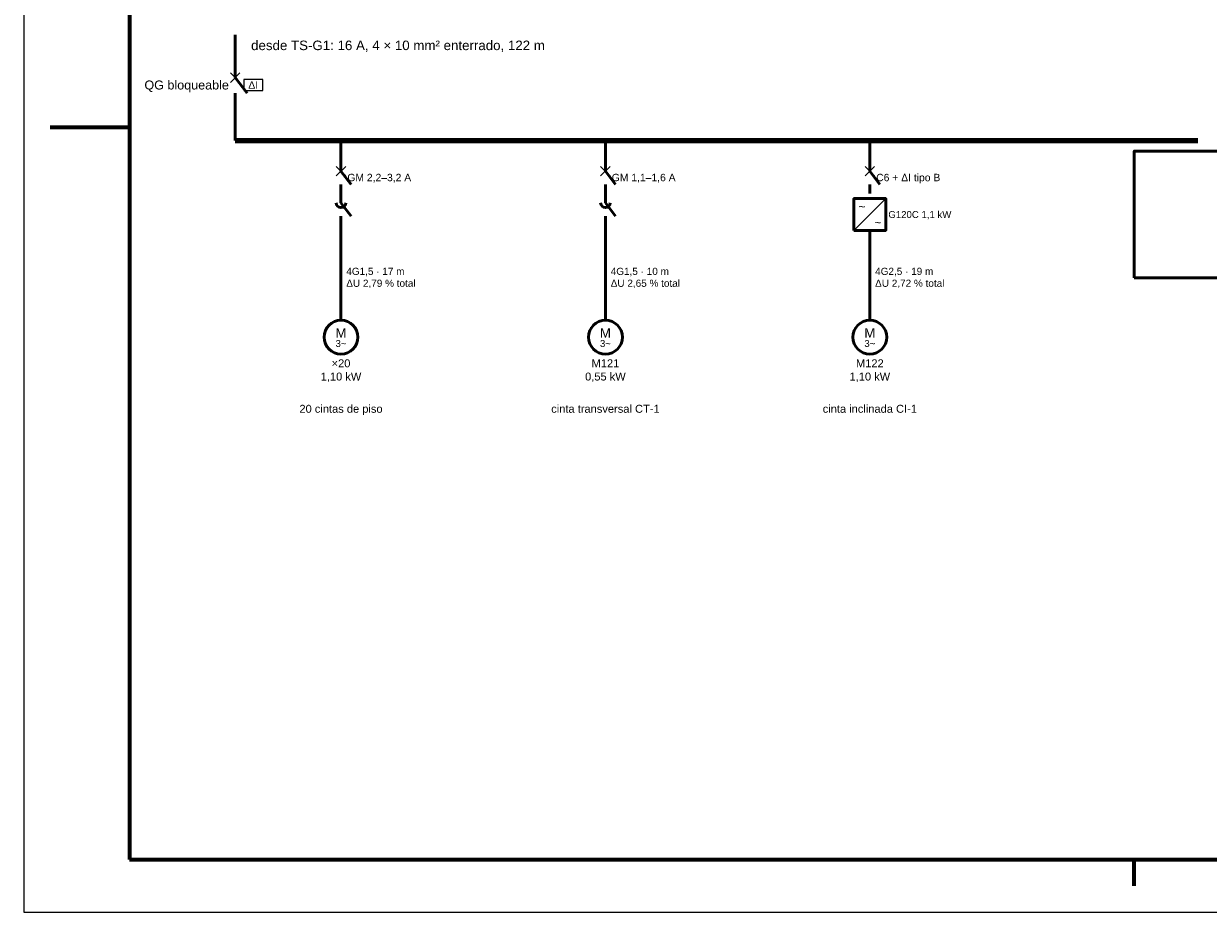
# Model space of a CAD drawing. Header units: millimetres. Extents: x 0 to 420, y 0 to 297.
# Tile 1 of 3: x 0 to 224, y 0 to 168. Entities that reach past the tile are written whole.
import ezdxf
from ezdxf.enums import TextEntityAlignment as Align

# ---------------------------------------------------------------- set-up
doc = ezdxf.new("R2010")
doc.units = ezdxf.units.MM
doc.header["$LTSCALE"] = 0.5
for name, color, linetype, lineweight in [('CONTORNO', 7, 'CONTINUOUS', 50), ('FINO', 7, 'CONTINUOUS', 25), ('HOJA', 8, 'CONTINUOUS', 13), ('RECUADRO', 7, 'CONTINUOUS', 70), ('TEXTO', 7, 'CONTINUOUS', 25)]:
    doc.layers.add(name, color=color, linetype=linetype, lineweight=lineweight)
doc.styles.get("Standard").update_dxf_attribs({"font": 'arial.ttf'})

msp = doc.modelspace()

# ---------------------------------------------------------------- linework, layer by layer
at = {"layer": 'CONTORNO'}
for p, q in [((40, 166), (40, 160)), ((40, 160), (40, 157.9)), ((40, 157.9), (42.24, 154.96)), ((40, 154.96), (40, 153)), ((40, 153), (40, 146)), ((60, 146), (60, 142)), ((110, 146), (110, 142)), ((160, 146), (160, 142)), ((60, 142), (60, 140.2)), ((110, 142), (110, 140.2)), ((160, 142), (160, 140.2)), ((60, 140.2), (61.92, 137.68)), ((110, 140.2), (111.92, 137.68)), ((160, 140.2), (161.92, 137.68)), ((60, 137.68), (60, 136)), ((110, 137.68), (110, 136)), ((160, 137.68), (160, 136)), ((60, 136), (60, 134.2)), ((110, 136), (110, 134.2)), ((60, 134.2), (61.92, 131.68)), ((110, 134.2), (111.92, 131.68)), ((60, 131.68), (60, 130)), ((60, 130), (60, 112)), ((110, 131.68), (110, 130)), ((110, 130), (110, 112)), ((160, 129), (160, 112))]:
    msp.add_line(p, q, dxfattribs=at)
at = {"layer": 'CONTORNO', "lineweight": 100}
msp.add_line((40, 146), (222, 146), dxfattribs=at)
at = {"layer": 'CONTORNO'}
for points in [[(210, 120), (270, 120), (270, 144), (210, 144)], [(157, 129), (163, 129), (163, 135), (157, 135)]]:
    msp.add_lwpolyline(points, close=True, dxfattribs=at)
for centre in [(60, 108.8), (110, 108.8), (160, 108.8)]:
    msp.add_circle(centre, 3.2, dxfattribs=at)
for centre in [(60, 134.2), (110, 134.2)]:
    msp.add_arc(centre, 0.9, 180, 360, dxfattribs=at)
at = {"layer": 'FINO'}
for p, q in [((39.1, 157), (40.9, 158.8)), ((39.1, 158.8), (40.9, 157)), ((59.1, 139.3), (60.9, 141.1)), ((59.1, 141.1), (60.9, 139.3)), ((109.1, 139.3), (110.9, 141.1)), ((109.1, 141.1), (110.9, 139.3)), ((159.1, 139.3), (160.9, 141.1)), ((159.1, 141.1), (160.9, 139.3)), ((157, 129), (163, 135))]:
    msp.add_line(p, q, dxfattribs=at)
msp.add_lwpolyline([(41.6, 155.45), (45.2, 155.45), (45.2, 157.55), (41.6, 157.55)], close=True, dxfattribs=at)
at = {"layer": 'HOJA'}
msp.add_lwpolyline([(0, 0), (420, 0), (420, 297), (0, 297)], close=True, dxfattribs=at)
at = {"layer": 'RECUADRO'}
for p, q in [((5, 148.5), (20, 148.5)), ((210, 5), (210, 10))]:
    msp.add_line(p, q, dxfattribs=at)
msp.add_lwpolyline([(20, 10), (410, 10), (410, 287), (20, 287)], close=True, dxfattribs=at)

# ---------------------------------------------------------------- texts
at = {"layer": 'TEXTO'}
for s, height, p in [('desde TS-G1: 16 A, 4 × 10 mm² enterrado, 122 m', 1.8, (43, 164)), ('GM 2,2–3,2 A', 1.4, (61.2, 139)), ('GM 1,1–1,6 A', 1.4, (111.2, 139)), ('C6 + ΔI tipo B', 1.4, (161.2, 139)), ('G120C 1,1 kW', 1.3, (163.5, 132))]:
    msp.add_text(s, height=height, dxfattribs=at).set_placement(p, align=Align.MIDDLE_LEFT)
msp.add_text('QG bloqueable', height=1.7, dxfattribs=at).set_placement((38.8, 156.5), align=Align.MIDDLE_RIGHT)
for s, height, p in [('ΔI', 1.4, (43.4, 156.5)), ('~', 1.6, (158.5, 133.5)), ('~', 1.6, (161.5, 130.5)), ('M', 1.8, (60, 109.6)), ('M', 1.8, (110, 109.6)), ('M', 1.8, (160, 109.6)), ('3~', 1.3, (60, 107.6)), ('3~', 1.3, (110, 107.6)), ('3~', 1.3, (160, 107.6))]:
    msp.add_text(s, height=height, dxfattribs=at).set_placement(p, align=Align.MIDDLE_CENTER)
for s, p in [('20 cintas de piso', (60, 96)), ('cinta transversal CT-1', (110, 96)), ('cinta inclinada CI-1', (160, 96))]:
    msp.add_text(s, height=1.5, dxfattribs=at).set_placement(p, align=Align.TOP_CENTER)
for s, insert, char_height, attachment_point in [('4G1,5 · 17 m\\PΔU 2,79 % total', (61, 120), 1.35, 4), ('4G1,5 · 10 m\\PΔU 2,65 % total', (111, 120), 1.35, 4), ('4G2,5 · 19 m\\PΔU 2,72 % total', (161, 120), 1.35, 4), ('×20\\P1,10 kW', (60, 104.6), 1.5, 2), ('M121\\P0,55 kW', (110, 104.6), 1.5, 2), ('M122\\P1,10 kW', (160, 104.6), 1.5, 2)]:
    msp.add_mtext(s, dxfattribs=dict(at, insert=insert, char_height=char_height, attachment_point=attachment_point))

doc.saveas('drawing.dxf')
